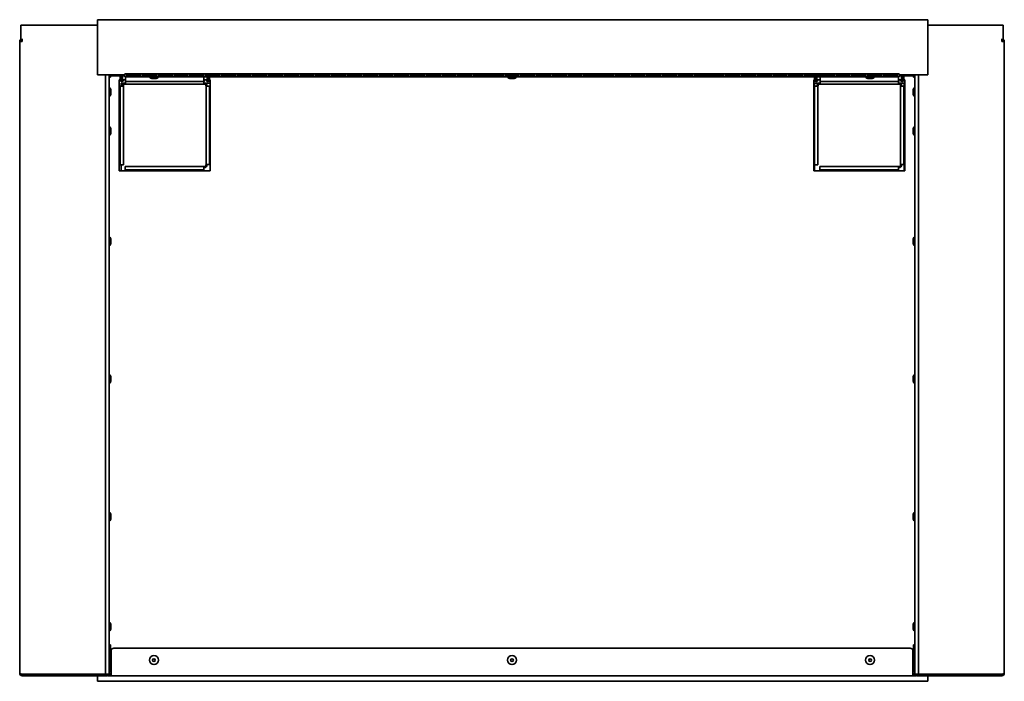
# Model space of a CAD drawing. Extents: x -0.9 to 65.9, y 4 to 46.9.
# Tile 2 of 3: x -0.9 to 34.9, y 22.9 to 46.9. Entities that reach past the tile are written whole.
import ezdxf

# ---------------------------------------------------------------- set-up
doc = ezdxf.new("R2010")
doc.units = 0
doc.header["$MEASUREMENT"] = 0

msp = doc.modelspace()

# ---------------------------------------------------------------- linework, layer by layer
at = {"color": 7, "lineweight": 35}
for p, q in [((1.950973, 46.939419), (1.950973, 44.939417)), ((32.100974, 46.939419), (1.950973, 46.939419)), ((32.100974, 46.939419), (32.100974, 44.939417)), ((-0.837402, 46.734417), (1.162597, 46.734417)), ((-0.837402, 46.152574), (-0.837402, 46.734417)), ((0.304297, 46.734417), (1.950973, 46.734417)), ((32.100974, 46.734417), (33.697899, 46.734417)), ((32.839598, 46.734417), (34.839598, 46.734417)), ((34.839598, 46.152574), (34.839598, 46.734417)), ((-0.873303, 46.152574), (-0.873303, 23.199415)), ((-0.873303, 46.152574), (-0.787403, 46.152574)), ((-0.787403, 46.152574), (-0.780331, 46.238475)), ((34.789597, 46.152574), (34.782527, 46.238475)), ((34.875498, 46.152574), (34.789597, 46.152574)), ((34.875498, 46.152574), (34.875498, 23.199415)), ((2.241797, 44.939417), (1.950973, 44.939417)), ((2.241797, 23.177207), (2.241797, 44.942574)), ((2.376097, 44.942574), (2.241797, 44.942574)), ((2.376097, 44.942574), (2.376097, 23.177207)), ((2.426098, 44.939417), (2.376097, 44.939417)), ((2.426098, 44.853516), (2.376097, 44.846446)), ((2.426098, 44.853516), (2.376097, 44.849402)), ((2.944797, 44.939417), (2.426098, 44.939417)), ((2.426098, 44.939417), (2.426098, 44.903516)), ((2.944797, 44.903516), (2.426098, 44.903516)), ((2.426098, 44.853516), (2.426098, 44.903516)), ((2.769926, 44.753514), (2.741597, 44.753514)), ((2.741597, 44.753514), (2.741597, 41.453516)), ((2.769923, 44.903521), (2.769923, 44.751866)), ((2.805822, 44.903521), (2.805822, 44.751866)), ((2.855827, 44.753514), (2.805826, 44.753514)), ((2.855823, 44.751866), (2.855823, 44.903521)), ((2.966723, 44.751866), (2.855823, 44.751866)), ((31.056797, 44.975317), (2.944797, 44.975317)), ((2.944797, 44.863517), (2.944797, 44.975317)), ((2.944797, 44.863517), (31.056797, 44.863517)), ((2.966723, 44.751866), (2.966723, 44.863522)), ((2.966723, 44.751866), (2.966723, 44.690965)), ((2.966723, 44.603473), (2.966723, 44.69308)), ((5.829223, 44.690965), (2.966723, 44.690965)), ((2.966723, 44.690965), (5.816722, 44.690965)), ((3.016058, 44.955363), (3.016058, 44.883466)), ((3.016058, 44.955363), (3.517057, 44.955363)), ((3.016058, 44.932275), (3.517057, 44.932275)), ((3.517057, 44.906554), (3.016058, 44.906554)), ((3.517057, 44.883466), (3.016058, 44.883466)), ((3.517057, 44.883466), (3.517057, 44.955363)), ((3.588318, 44.955363), (3.588318, 44.883466)), ((3.588318, 44.955363), (4.089318, 44.955363)), ((3.588318, 44.932275), (4.089318, 44.932275)), ((4.089318, 44.906554), (3.588318, 44.906554)), ((4.089318, 44.883466), (3.588318, 44.883466)), ((3.837098, 44.863517), (4.115899, 44.863517)), ((3.837098, 44.863517), (3.837098, 44.856515)), ((3.837098, 44.856515), (4.115899, 44.856515)), ((3.951098, 44.798882), (4.036097, 44.798882)), ((3.966097, 44.798882), (4.051098, 44.798882)), ((4.089318, 44.883466), (4.089318, 44.955363)), ((4.115899, 44.863517), (4.165098, 44.863517)), ((4.115899, 44.856515), (4.165098, 44.856515)), ((4.160578, 44.955363), (4.160578, 44.883466)), ((4.160578, 44.955363), (4.661578, 44.955363)), ((4.160578, 44.932275), (4.661578, 44.932275)), ((4.661578, 44.906554), (4.160578, 44.906554)), ((4.661578, 44.883466), (4.160578, 44.883466)), ((4.165098, 44.863517), (4.165098, 44.856515)), ((4.661578, 44.883466), (4.661578, 44.955363)), ((4.732838, 44.955363), (4.732838, 44.883466)), ((4.732838, 44.955363), (5.233838, 44.955363)), ((4.732838, 44.932275), (5.233838, 44.932275)), ((5.233838, 44.906554), (4.732838, 44.906554)), ((5.233838, 44.883466), (4.732838, 44.883466)), ((5.233838, 44.883466), (5.233838, 44.955363)), ((5.305098, 44.955363), (5.305098, 44.883466)), ((5.305098, 44.955363), (5.806098, 44.955363)), ((5.305098, 44.932275), (5.806098, 44.932275)), ((5.806098, 44.906554), (5.305098, 44.906554)), ((5.806098, 44.883466), (5.305098, 44.883466)), ((5.806098, 44.883466), (5.806098, 44.955363)), ((5.816722, 44.863522), (5.816722, 44.751866)), ((5.927623, 44.751866), (5.816722, 44.751866)), ((5.816722, 44.690965), (5.816722, 44.751866)), ((5.816722, 44.603473), (5.816722, 44.69097)), ((5.829223, 44.690965), (5.829223, 44.751866)), ((5.877358, 44.955363), (5.877358, 44.883466)), ((5.877358, 44.955363), (6.378358, 44.955363)), ((5.877358, 44.932275), (6.378358, 44.932275)), ((6.378358, 44.906554), (5.877358, 44.906554)), ((6.378358, 44.883466), (5.877358, 44.883466)), ((5.927623, 44.751866), (5.927623, 44.863522)), ((5.977626, 44.753514), (5.927626, 44.753514)), ((5.977622, 44.751866), (5.977622, 44.863522)), ((6.013522, 44.751866), (6.013522, 44.863522)), ((6.041597, 44.753514), (6.013526, 44.753514)), ((6.041597, 41.453516), (6.041597, 44.753514)), ((6.378358, 44.883466), (6.378358, 44.955363)), ((6.449617, 44.955363), (6.449617, 44.883466)), ((6.449617, 44.955363), (6.950618, 44.955363)), ((6.449617, 44.932275), (6.950618, 44.932275)), ((6.950618, 44.906554), (6.449617, 44.906554)), ((6.950618, 44.883466), (6.449617, 44.883466)), ((6.950618, 44.883466), (6.950618, 44.955363)), ((7.021878, 44.955363), (7.021878, 44.883466)), ((7.021878, 44.955363), (7.522878, 44.955363)), ((7.021878, 44.932275), (7.522878, 44.932275)), ((7.522878, 44.906554), (7.021878, 44.906554)), ((7.522878, 44.883466), (7.021878, 44.883466)), ((7.522878, 44.883466), (7.522878, 44.955363)), ((7.594138, 44.955363), (7.594138, 44.883466)), ((7.594138, 44.955363), (8.095138, 44.955363)), ((7.594138, 44.932275), (8.095138, 44.932275)), ((8.095138, 44.906554), (7.594138, 44.906554)), ((8.095138, 44.883466), (7.594138, 44.883466)), ((8.095138, 44.883466), (8.095138, 44.955363)), ((8.166398, 44.955363), (8.166398, 44.883466)), ((8.166398, 44.955363), (8.667398, 44.955363)), ((8.166398, 44.932275), (8.667398, 44.932275)), ((8.667398, 44.906554), (8.166398, 44.906554)), ((8.667398, 44.883466), (8.166398, 44.883466)), ((8.667398, 44.883466), (8.667398, 44.955363)), ((8.738657, 44.955363), (8.738657, 44.883466)), ((8.738657, 44.955363), (9.239658, 44.955363)), ((8.738657, 44.932275), (9.239658, 44.932275)), ((9.239658, 44.906554), (8.738657, 44.906554)), ((9.239658, 44.883466), (8.738657, 44.883466)), ((9.239658, 44.883466), (9.239658, 44.955363)), ((9.310918, 44.955363), (9.310918, 44.883466)), ((9.310918, 44.955363), (9.811917, 44.955363)), ((9.310918, 44.932275), (9.811917, 44.932275)), ((9.811917, 44.906554), (9.310918, 44.906554)), ((9.811917, 44.883466), (9.310918, 44.883466)), ((9.811917, 44.883466), (9.811917, 44.955363)), ((9.883178, 44.955363), (9.883178, 44.883466)), ((9.883178, 44.955363), (10.384178, 44.955363)), ((9.883178, 44.932275), (10.384178, 44.932275)), ((10.384178, 44.906554), (9.883178, 44.906554)), ((10.384178, 44.883466), (9.883178, 44.883466)), ((10.384178, 44.883466), (10.384178, 44.955363)), ((10.455438, 44.955363), (10.455438, 44.883466)), ((10.455438, 44.955363), (10.956438, 44.955363)), ((10.455438, 44.932275), (10.956438, 44.932275)), ((10.956438, 44.906554), (10.455438, 44.906554)), ((10.956438, 44.883466), (10.455438, 44.883466)), ((10.956438, 44.883466), (10.956438, 44.955363)), ((11.027697, 44.955363), (11.027697, 44.883466)), ((11.027697, 44.955363), (11.528698, 44.955363)), ((11.027697, 44.932275), (11.528698, 44.932275)), ((11.528698, 44.906554), (11.027697, 44.906554)), ((11.528698, 44.883466), (11.027697, 44.883466)), ((11.528698, 44.883466), (11.528698, 44.955363)), ((11.599957, 44.955363), (11.599957, 44.883466)), ((11.599957, 44.955363), (12.100957, 44.955363)), ((11.599957, 44.932275), (12.100957, 44.932275)), ((12.100957, 44.906554), (11.599957, 44.906554)), ((12.100957, 44.883466), (11.599957, 44.883466)), ((12.100957, 44.883466), (12.100957, 44.955363)), ((12.172217, 44.955363), (12.172217, 44.883466)), ((12.172217, 44.955363), (12.673217, 44.955363)), ((12.172217, 44.932275), (12.673217, 44.932275)), ((12.673217, 44.906554), (12.172217, 44.906554)), ((12.673217, 44.883466), (12.172217, 44.883466)), ((12.673217, 44.883466), (12.673217, 44.955363)), ((12.744477, 44.955363), (12.744477, 44.883466)), ((12.744477, 44.955363), (13.245477, 44.955363)), ((12.744477, 44.932275), (13.245477, 44.932275)), ((13.245477, 44.906554), (12.744477, 44.906554)), ((13.245477, 44.883466), (12.744477, 44.883466)), ((13.245477, 44.883466), (13.245477, 44.955363)), ((13.316738, 44.955363), (13.316738, 44.883466)), ((13.316738, 44.955363), (13.817737, 44.955363)), ((13.316738, 44.932275), (13.817737, 44.932275)), ((13.817737, 44.906554), (13.316738, 44.906554)), ((13.817737, 44.883466), (13.316738, 44.883466)), ((13.817737, 44.883466), (13.817737, 44.955363)), ((13.888998, 44.955363), (13.888998, 44.883466)), ((13.888998, 44.955363), (14.389998, 44.955363)), ((13.888998, 44.932275), (14.389998, 44.932275)), ((14.389998, 44.906554), (13.888998, 44.906554)), ((14.389998, 44.883466), (13.888998, 44.883466)), ((14.389998, 44.883466), (14.389998, 44.955363)), ((14.461258, 44.955363), (14.461258, 44.883466)), ((14.461258, 44.955363), (14.962258, 44.955363)), ((14.461258, 44.932275), (14.962258, 44.932275)), ((14.962258, 44.906554), (14.461258, 44.906554)), ((14.962258, 44.883466), (14.461258, 44.883466)), ((14.962258, 44.883466), (14.962258, 44.955363)), ((15.033518, 44.955363), (15.033518, 44.883466)), ((15.033518, 44.955363), (15.534518, 44.955363)), ((15.033518, 44.932275), (15.534518, 44.932275)), ((15.534518, 44.906554), (15.033518, 44.906554)), ((15.534518, 44.883466), (15.033518, 44.883466)), ((15.534518, 44.883466), (15.534518, 44.955363)), ((15.605778, 44.955363), (15.605778, 44.883466)), ((15.605778, 44.955363), (16.106778, 44.955363)), ((15.605778, 44.932275), (16.106778, 44.932275)), ((16.106778, 44.906554), (15.605778, 44.906554)), ((16.106778, 44.883466), (15.605778, 44.883466)), ((16.106778, 44.883466), (16.106778, 44.955363)), ((16.178037, 44.955363), (16.178037, 44.883466)), ((16.178037, 44.955363), (16.679037, 44.955363)), ((16.178037, 44.932275), (16.679037, 44.932275)), ((16.679037, 44.906554), (16.178037, 44.906554)), ((16.679037, 44.883466), (16.178037, 44.883466)), ((16.679037, 44.883466), (16.679037, 44.955363)), ((16.750297, 44.955363), (16.750297, 44.883466)), ((16.750297, 44.955363), (17.251297, 44.955363)), ((16.750297, 44.932275), (17.251297, 44.932275)), ((17.251297, 44.906554), (16.750297, 44.906554)), ((17.251297, 44.883466), (16.750297, 44.883466)), ((16.837098, 44.863517), (17.155967, 44.863517)), ((16.837098, 44.863517), (16.837098, 44.856515)), ((16.837098, 44.856515), (17.155967, 44.856515)), ((16.951098, 44.798882), (17.048315, 44.798882)), ((16.953881, 44.798882), (17.051097, 44.798882)), ((17.155967, 44.863517), (17.165097, 44.863517)), ((17.155967, 44.856515), (17.165097, 44.856515)), ((17.165097, 44.863517), (17.165097, 44.856515)), ((17.251297, 44.883466), (17.251297, 44.955363)), ((17.322557, 44.955363), (17.322557, 44.883466)), ((17.322557, 44.955363), (17.823557, 44.955363)), ((17.322557, 44.932275), (17.823557, 44.932275)), ((17.823557, 44.906554), (17.322557, 44.906554)), ((17.823557, 44.883466), (17.322557, 44.883466)), ((17.823557, 44.883466), (17.823557, 44.955363)), ((17.894818, 44.955363), (17.894818, 44.883466)), ((17.894818, 44.955363), (18.395818, 44.955363)), ((17.894818, 44.932275), (18.395818, 44.932275)), ((18.395818, 44.906554), (17.894818, 44.906554)), ((18.395818, 44.883466), (17.894818, 44.883466)), ((18.395818, 44.883466), (18.395818, 44.955363)), ((18.467078, 44.955363), (18.467078, 44.883466)), ((18.467078, 44.955363), (18.968078, 44.955363)), ((18.467078, 44.932275), (18.968078, 44.932275)), ((18.968078, 44.906554), (18.467078, 44.906554)), ((18.968078, 44.883466), (18.467078, 44.883466)), ((18.968078, 44.883466), (18.968078, 44.955363)), ((19.039338, 44.955363), (19.039338, 44.883466)), ((19.039338, 44.955363), (19.540338, 44.955363)), ((19.039338, 44.932275), (19.540338, 44.932275)), ((19.540338, 44.906554), (19.039338, 44.906554)), ((19.540338, 44.883466), (19.039338, 44.883466)), ((19.540338, 44.883466), (19.540338, 44.955363)), ((19.611598, 44.955363), (19.611598, 44.883466)), ((19.611598, 44.955363), (20.112598, 44.955363)), ((19.611598, 44.932275), (20.112598, 44.932275)), ((20.112598, 44.906554), (19.611598, 44.906554)), ((20.112598, 44.883466), (19.611598, 44.883466)), ((20.112598, 44.883466), (20.112598, 44.955363)), ((20.183858, 44.955363), (20.183858, 44.883466)), ((20.183858, 44.955363), (20.684858, 44.955363)), ((20.183858, 44.932275), (20.684858, 44.932275)), ((20.684858, 44.906554), (20.183858, 44.906554)), ((20.684858, 44.883466), (20.183858, 44.883466)), ((20.684858, 44.883466), (20.684858, 44.955363)), ((20.756117, 44.955363), (20.756117, 44.883466)), ((20.756117, 44.955363), (21.257118, 44.955363)), ((20.756117, 44.932275), (21.257118, 44.932275)), ((21.257118, 44.906554), (20.756117, 44.906554)), ((21.257118, 44.883466), (20.756117, 44.883466)), ((21.257118, 44.883466), (21.257118, 44.955363)), ((21.328377, 44.955363), (21.328377, 44.883466)), ((21.328377, 44.955363), (21.829377, 44.955363)), ((21.328377, 44.932275), (21.829377, 44.932275)), ((21.829377, 44.906554), (21.328377, 44.906554)), ((21.829377, 44.883466), (21.328377, 44.883466)), ((21.829377, 44.883466), (21.829377, 44.955363)), ((21.900637, 44.955363), (21.900637, 44.883466)), ((21.900637, 44.955363), (22.401637, 44.955363)), ((21.900637, 44.932275), (22.401637, 44.932275)), ((22.401637, 44.906554), (21.900637, 44.906554)), ((22.401637, 44.883466), (21.900637, 44.883466)), ((22.401637, 44.883466), (22.401637, 44.955363)), ((22.472897, 44.955363), (22.472897, 44.883466)), ((22.472897, 44.955363), (22.973897, 44.955363)), ((22.472897, 44.932275), (22.973897, 44.932275)), ((22.973897, 44.906554), (22.472897, 44.906554)), ((22.973897, 44.883466), (22.472897, 44.883466)), ((22.973897, 44.883466), (22.973897, 44.955363)), ((23.045157, 44.955363), (23.045157, 44.883466)), ((23.045157, 44.955363), (23.546157, 44.955363)), ((23.045157, 44.932275), (23.546157, 44.932275)), ((23.546157, 44.906554), (23.045157, 44.906554)), ((23.546157, 44.883466), (23.045157, 44.883466)), ((23.546157, 44.883466), (23.546157, 44.955363)), ((23.617419, 44.955363), (23.617419, 44.883466)), ((23.617419, 44.955363), (24.118417, 44.955363)), ((23.617419, 44.932275), (24.118417, 44.932275)), ((24.118417, 44.906554), (23.617419, 44.906554)), ((24.118417, 44.883466), (23.617419, 44.883466)), ((24.118417, 44.883466), (24.118417, 44.955363)), ((24.189679, 44.955363), (24.189679, 44.883466)), ((24.189679, 44.955363), (24.690677, 44.955363)), ((24.189679, 44.932275), (24.690677, 44.932275)), ((24.690677, 44.906554), (24.189679, 44.906554)), ((24.690677, 44.883466), (24.189679, 44.883466)), ((24.690677, 44.883466), (24.690677, 44.955363)), ((24.761939, 44.955363), (24.761939, 44.883466)), ((24.761939, 44.955363), (25.262937, 44.955363)), ((24.761939, 44.932275), (25.262937, 44.932275)), ((25.262937, 44.906554), (24.761939, 44.906554)), ((25.262937, 44.883466), (24.761939, 44.883466)), ((25.262937, 44.883466), (25.262937, 44.955363)), ((25.334199, 44.955363), (25.334199, 44.883466)), ((25.334199, 44.955363), (25.835196, 44.955363)), ((25.334199, 44.932275), (25.835196, 44.932275)), ((25.835196, 44.906554), (25.334199, 44.906554)), ((25.835196, 44.883466), (25.334199, 44.883466)), ((25.835196, 44.883466), (25.835196, 44.955363)), ((25.906459, 44.955363), (25.906459, 44.883466)), ((25.906459, 44.955363), (26.407456, 44.955363)), ((25.906459, 44.932275), (26.407456, 44.932275)), ((26.407456, 44.906554), (25.906459, 44.906554)), ((26.407456, 44.883466), (25.906459, 44.883466)), ((26.407456, 44.883466), (26.407456, 44.955363)), ((26.478718, 44.955363), (26.478718, 44.883466)), ((26.478718, 44.955363), (26.979719, 44.955363)), ((26.478718, 44.932275), (26.979719, 44.932275)), ((26.979719, 44.906554), (26.478718, 44.906554)), ((26.979719, 44.883466), (26.478718, 44.883466)), ((26.979719, 44.883466), (26.979719, 44.955363)), ((27.050978, 44.955363), (27.050978, 44.883466)), ((27.050978, 44.955363), (27.551976, 44.955363)), ((27.050978, 44.932275), (27.551976, 44.932275)), ((27.551976, 44.906554), (27.050978, 44.906554)), ((27.551976, 44.883466), (27.050978, 44.883466)), ((27.551976, 44.883466), (27.551976, 44.955363)), ((27.623238, 44.955363), (27.623238, 44.883466)), ((27.623238, 44.955363), (28.124238, 44.955363)), ((27.623238, 44.932275), (28.124238, 44.932275)), ((28.124238, 44.906554), (27.623238, 44.906554)), ((28.124238, 44.883466), (27.623238, 44.883466)), ((27.960599, 44.753514), (27.960599, 41.453516)), ((27.988675, 44.753514), (27.960599, 44.753514)), ((27.988673, 44.863522), (27.988673, 44.751866)), ((28.024573, 44.863522), (28.024573, 44.751866)), ((28.074576, 44.753514), (28.024576, 44.753514)), ((28.074572, 44.751866), (28.074572, 44.863522)), ((28.185473, 44.751866), (28.074572, 44.751866)), ((28.124238, 44.883466), (28.124238, 44.955363)), ((28.185473, 44.751866), (28.185473, 44.863522)), ((28.185473, 44.751866), (28.185473, 44.690965)), ((28.185473, 44.603473), (28.185473, 44.69308)), ((31.047974, 44.690965), (28.185473, 44.690965)), ((28.185473, 44.690965), (31.035473, 44.690965)), ((28.195498, 44.955363), (28.195498, 44.883466)), ((28.195498, 44.955363), (28.696498, 44.955363)), ((28.195498, 44.932275), (28.696498, 44.932275)), ((28.696498, 44.906554), (28.195498, 44.906554)), ((28.696498, 44.883466), (28.195498, 44.883466)), ((28.696498, 44.883466), (28.696498, 44.955363)), ((28.767758, 44.955363), (28.767758, 44.883466)), ((28.767758, 44.955363), (29.268758, 44.955363)), ((28.767758, 44.932275), (29.268758, 44.932275)), ((29.268758, 44.906554), (28.767758, 44.906554)), ((29.268758, 44.883466), (28.767758, 44.883466)), ((29.268758, 44.883466), (29.268758, 44.955363)), ((29.340018, 44.955363), (29.340018, 44.883466)), ((29.340018, 44.955363), (29.841018, 44.955363)), ((29.340018, 44.932275), (29.841018, 44.932275)), ((29.841018, 44.906554), (29.340018, 44.906554)), ((29.841018, 44.883466), (29.340018, 44.883466)), ((29.837099, 44.863517), (29.840871, 44.863517)), ((29.837099, 44.863517), (29.837099, 44.856515)), ((29.837099, 44.856515), (29.840871, 44.856515)), ((29.840871, 44.863517), (30.165098, 44.863517)), ((29.840871, 44.856515), (30.165098, 44.856515)), ((29.841018, 44.883466), (29.841018, 44.955363)), ((29.912278, 44.955363), (29.912278, 44.883466)), ((29.912278, 44.955363), (30.413278, 44.955363)), ((29.912278, 44.932275), (30.413278, 44.932275)), ((30.413278, 44.906554), (29.912278, 44.906554)), ((30.413278, 44.883466), (29.912278, 44.883466)), ((29.951097, 44.798882), (30.049948, 44.798882)), ((29.952248, 44.798882), (30.051097, 44.798882)), ((30.165098, 44.863517), (30.165098, 44.856515)), ((30.413278, 44.883466), (30.413278, 44.955363)), ((30.484537, 44.955363), (30.484537, 44.883466)), ((30.484537, 44.955363), (30.985538, 44.955363)), ((30.484537, 44.932275), (30.985538, 44.932275)), ((30.985538, 44.906554), (30.484537, 44.906554)), ((30.985538, 44.883466), (30.484537, 44.883466)), ((30.985538, 44.883466), (30.985538, 44.955363)), ((31.035473, 44.863522), (31.035473, 44.751866)), ((31.146372, 44.751866), (31.035473, 44.751866)), ((31.035473, 44.690965), (31.035473, 44.751866)), ((31.035473, 44.603473), (31.035473, 44.69097)), ((31.047974, 44.690965), (31.047974, 44.751866)), ((31.056797, 44.863517), (31.056797, 44.975317)), ((31.576096, 44.939417), (31.056797, 44.939417)), ((31.576096, 44.903516), (31.056797, 44.903516)), ((31.146372, 44.751866), (31.146372, 44.903521)), ((31.196376, 44.753514), (31.146375, 44.753514)), ((31.196373, 44.751866), (31.196373, 44.903521)), ((31.232271, 44.751866), (31.232271, 44.903521)), ((31.260597, 44.753514), (31.232276, 44.753514)), ((31.260597, 41.453516), (31.260597, 44.753514)), ((31.576096, 44.939417), (31.576096, 44.903516)), ((31.626097, 44.939417), (31.576096, 44.939417)), ((31.576096, 44.853516), (31.576096, 44.903516)), ((31.576096, 44.853516), (31.626097, 44.849402)), ((31.576096, 44.853516), (31.626097, 44.846446)), ((31.760398, 44.942574), (31.626097, 44.942574)), ((31.626097, 44.942574), (31.626097, 23.177207)), ((31.760398, 23.177207), (31.760398, 44.942574)), ((32.100974, 44.939417), (31.760398, 44.939417)), ((2.376097, 44.474516), (2.383097, 44.474516)), ((2.383097, 44.34342), (2.383097, 44.474516)), ((2.383097, 44.146517), (2.383097, 44.34342)), ((2.440731, 44.320549), (2.440731, 44.360515)), ((2.769923, 44.528472), (2.741598, 44.528472)), ((2.891723, 44.528472), (2.769923, 44.528472)), ((2.769923, 44.528472), (2.769923, 41.665971)), ((2.816472, 44.635961), (2.816472, 44.528472)), ((2.939427, 44.635961), (2.816472, 44.635961)), ((2.891723, 41.665971), (2.891723, 44.528472)), ((2.966723, 44.603473), (5.816722, 44.603473)), ((6.041599, 44.635961), (5.84402, 44.635961)), ((5.891722, 44.528472), (5.891722, 41.678472)), ((6.013522, 44.528472), (5.891722, 44.528472)), ((6.013522, 41.678472), (6.013522, 44.528472)), ((6.041599, 44.528472), (6.013524, 44.528472)), ((27.988673, 44.528472), (27.960474, 44.528472)), ((27.985472, 44.635961), (27.985472, 41.453473)), ((28.158178, 44.635961), (27.985472, 44.635961)), ((28.110472, 44.528472), (27.988673, 44.528472)), ((27.988673, 44.528472), (27.988673, 41.665971)), ((28.110472, 41.665971), (28.110472, 44.528472)), ((28.185473, 44.603473), (31.035473, 44.603473)), ((31.235472, 44.635961), (31.062771, 44.635961)), ((31.110472, 44.528472), (31.110472, 41.678472)), ((31.232271, 44.528472), (31.110472, 44.528472)), ((31.232271, 41.678472), (31.232271, 44.528472)), ((31.260472, 44.528472), (31.232273, 44.528472)), ((31.235472, 41.453516), (31.235472, 44.635961)), ((31.561464, 44.360515), (31.561464, 44.260908)), ((31.561464, 44.360515), (31.561464, 44.285413)), ((31.561464, 44.360515), (31.561464, 44.278353)), ((31.561464, 44.360126), (31.561464, 44.260513)), ((31.561464, 44.34268), (31.561464, 44.260513)), ((31.561464, 44.33562), (31.561464, 44.260513)), ((31.619099, 44.474516), (31.619099, 44.473233)), ((31.626097, 44.474516), (31.619099, 44.474516)), ((31.619099, 44.473233), (31.619099, 44.146517)), ((2.376097, 44.146517), (2.383097, 44.146517)), ((2.376097, 44.146517), (2.383097, 44.146517)), ((2.376097, 44.146517), (2.383097, 44.146517)), ((2.440731, 44.260513), (2.440731, 44.320549)), ((31.626097, 44.146517), (31.619099, 44.146517)), ((31.626097, 44.146517), (31.619099, 44.146517)), ((31.626097, 44.146517), (31.619099, 44.146517)), ((2.376097, 43.058818), (2.383097, 43.058818)), ((2.383097, 42.860626), (2.383097, 43.058818)), ((2.440731, 42.884392), (2.440731, 42.944817)), ((31.561464, 42.944817), (31.561464, 42.845642)), ((31.561464, 42.94399), (31.561464, 42.844815)), ((31.619099, 43.058818), (31.619099, 43.056107)), ((31.626097, 43.058818), (31.619099, 43.058818)), ((31.619099, 43.056107), (31.619099, 42.730814)), ((2.376097, 42.730814), (2.383097, 42.730814)), ((2.383097, 42.730814), (2.383097, 42.860626)), ((2.440731, 42.844815), (2.440731, 42.884392)), ((31.626097, 42.730814), (31.619099, 42.730814)), ((2.741723, 41.665971), (2.769923, 41.665971)), ((2.769923, 41.665971), (2.891723, 41.665971)), ((2.816472, 41.665971), (2.816472, 41.453473)), ((5.816722, 41.603475), (2.954223, 41.603475)), ((2.954223, 41.603475), (2.954223, 41.481674)), ((2.954223, 41.481674), (5.816722, 41.481674)), ((2.954223, 41.481674), (2.954223, 41.453473)), ((5.816722, 41.481674), (5.816722, 41.603475)), ((5.816722, 41.453516), (5.816722, 41.481674)), ((5.891722, 41.678472), (6.013522, 41.678472)), ((6.013524, 41.678472), (6.041722, 41.678472)), ((27.960599, 41.665971), (27.988673, 41.665971)), ((27.988673, 41.665971), (28.110472, 41.665971)), ((31.035473, 41.603475), (28.172973, 41.603475)), ((28.172973, 41.603475), (28.172973, 41.481674)), ((28.172973, 41.481674), (31.035473, 41.481674)), ((28.172973, 41.481674), (28.172973, 41.453473)), ((31.035473, 41.481674), (31.035473, 41.603475)), ((31.035473, 41.453516), (31.035473, 41.481674)), ((31.110472, 41.678472), (31.232271, 41.678472)), ((31.232273, 41.678472), (31.260597, 41.678472)), ((2.741597, 41.453516), (6.041597, 41.453516)), ((27.960599, 41.453516), (31.260597, 41.453516)), ((2.376097, 39.058816), (2.383097, 39.058816)), ((2.383097, 38.862953), (2.383097, 39.058816)), ((31.619099, 39.058816), (31.619099, 38.733376)), ((31.626097, 39.058816), (31.619099, 39.058816)), ((2.376097, 38.730815), (2.383097, 38.730815)), ((2.383097, 38.730815), (2.383097, 38.862953)), ((2.440731, 38.885102), (2.440731, 38.944815)), ((2.440731, 38.844816), (2.440731, 38.885102)), ((31.561464, 38.944815), (31.561464, 38.845597)), ((31.561464, 38.944034), (31.561464, 38.844816)), ((31.619099, 38.733376), (31.619099, 38.730815)), ((31.626097, 38.730815), (31.619099, 38.730815)), ((2.376097, 34.058816), (2.383097, 34.058816)), ((2.383097, 33.88013), (2.383097, 34.058816)), ((31.619099, 34.058816), (31.619099, 33.743243)), ((31.626097, 34.058816), (31.619099, 34.058816)), ((2.376097, 33.730815), (2.383097, 33.730815)), ((2.383097, 33.730815), (2.383097, 33.88013)), ((2.440731, 33.890338), (2.440731, 33.944815)), ((2.440731, 33.844816), (2.440731, 33.890338)), ((31.561464, 33.944815), (31.561464, 33.848605)), ((31.561464, 33.941028), (31.561464, 33.844816)), ((31.619099, 33.743243), (31.619099, 33.730815)), ((31.626097, 33.730815), (31.619099, 33.730815)), ((2.376097, 29.058816), (2.383097, 29.058816)), ((2.383097, 28.913605), (2.383097, 29.058816)), ((31.619099, 29.058816), (31.619099, 28.754369)), ((31.626097, 29.058816), (31.619099, 29.058816)), ((2.376097, 28.730815), (2.383097, 28.730815)), ((2.383097, 28.730815), (2.383097, 28.913605)), ((2.440731, 28.900545), (2.440731, 28.944815)), ((2.440731, 28.844816), (2.440731, 28.900545)), ((31.561464, 28.944815), (31.561464, 28.851996)), ((31.561464, 28.937635), (31.561464, 28.844816)), ((31.619099, 28.754369), (31.619099, 28.730815)), ((31.626097, 28.730815), (31.619099, 28.730815)), ((2.376097, 25.058815), (2.383097, 25.058815)), ((2.383097, 24.961168), (2.383097, 25.058815)), ((31.619099, 25.058815), (31.619099, 24.765784)), ((31.626097, 25.058815), (31.619099, 25.058815)), ((2.376097, 24.730816), (2.383097, 24.730816)), ((2.383097, 24.730816), (2.383097, 24.961168)), ((2.440731, 24.915046), (2.440731, 24.944816)), ((2.440731, 24.844817), (2.440731, 24.915046)), ((31.561464, 24.944816), (31.561464, 24.855476)), ((31.561464, 24.934154), (31.561464, 24.844817)), ((31.619099, 24.765784), (31.619099, 24.730816)), ((31.626097, 24.730816), (31.619099, 24.730816)), ((2.426098, 24.235816), (2.376097, 24.235816)), ((2.426098, 23.849415), (2.426098, 24.235816)), ((2.446098, 23.200066), (2.446098, 24.017166)), ((2.546097, 24.117165), (31.456097, 24.117165)), ((31.556099, 24.017166), (31.556099, 23.200066)), ((31.576096, 23.849391), (31.576096, 24.235816)), ((31.576096, 24.235816), (31.626097, 24.235816)), ((2.376097, 23.905916), (2.383097, 23.905916)), ((2.383097, 23.577915), (2.383097, 23.905916)), ((2.426098, 23.321716), (2.426098, 23.634437)), ((2.440731, 23.691916), (2.440731, 23.791917)), ((31.561464, 23.791917), (31.561464, 23.723027)), ((31.561464, 23.791917), (31.561464, 23.717697)), ((31.561464, 23.791917), (31.561464, 23.712086)), ((31.561464, 23.771747), (31.561464, 23.691916)), ((31.561464, 23.766133), (31.561464, 23.691916)), ((31.561464, 23.760804), (31.561464, 23.691916)), ((31.576096, 23.321716), (31.576096, 23.634459)), ((31.611996, 23.950116), (31.576098, 23.950116)), ((31.611996, 23.950116), (31.626174, 23.950116)), ((31.619099, 23.905916), (31.619099, 23.83976)), ((31.626097, 23.905916), (31.619099, 23.905916)), ((31.619099, 23.83976), (31.619099, 23.577915)), ((2.376097, 23.577915), (2.383097, 23.577915)), ((2.376097, 23.577915), (2.383097, 23.577915)), ((2.376097, 23.577915), (2.383097, 23.577915)), ((2.426098, 23.321716), (2.426098, 23.235815)), ((31.576096, 23.235815), (31.576096, 23.321716)), ((31.626097, 23.577915), (31.619099, 23.577915)), ((31.626097, 23.577915), (31.619099, 23.577915)), ((31.626097, 23.577915), (31.619099, 23.577915)), ((-0.837402, 23.149414), (-0.837402, 23.185992)), ((-0.837402, 23.149414), (1.162597, 23.149414)), ((-0.787403, 23.177207), (2.191798, 23.177207)), ((-0.787403, 23.113514), (-0.787403, 23.149414)), ((-0.787403, 23.149414), (2.290198, 23.149414)), ((-0.787403, 23.113514), (2.290198, 23.113514)), ((0.304297, 23.149414), (0.304297, 23.177207)), ((0.304297, 23.149414), (2.304298, 23.149414)), ((1.162597, 23.149414), (1.162597, 23.177207)), ((1.950973, 22.911963), (1.950973, 23.113523)), ((32.100974, 22.911963), (1.950973, 22.911963)), ((2.191798, 23.177207), (2.241797, 23.177207)), ((2.376097, 23.177207), (2.241797, 23.177207)), ((2.304298, 23.149414), (2.304298, 23.177207)), ((2.321097, 23.114165), (2.321097, 23.119271)), ((2.321097, 23.114165), (2.446098, 23.114165)), ((2.360508, 23.150065), (2.446098, 23.150065)), ((2.446098, 23.185965), (2.376106, 23.185965)), ((2.426098, 23.235815), (2.446098, 23.235815)), ((2.446098, 23.114165), (2.446098, 23.200066)), ((2.446098, 23.114165), (31.556099, 23.114165)), ((31.556099, 23.235815), (31.576096, 23.235815)), ((31.556099, 23.200066), (31.556099, 23.114165)), ((31.626106, 23.185965), (31.556099, 23.185965)), ((31.556099, 23.150065), (31.641702, 23.150065)), ((31.556099, 23.114165), (31.681098, 23.114165)), ((31.626097, 23.177207), (31.760398, 23.177207)), ((31.681098, 23.119276), (31.681098, 23.114165)), ((31.697897, 23.149414), (31.697897, 23.177207)), ((31.697897, 23.149414), (33.697899, 23.149414)), ((34.789597, 23.149414), (31.711998, 23.149414)), ((34.789597, 23.113514), (31.711998, 23.113514)), ((31.760398, 23.177207), (31.810399, 23.177207)), ((34.789597, 23.177207), (31.810399, 23.177207)), ((32.100974, 22.911963), (32.100974, 23.113523)), ((32.839598, 23.149414), (32.839598, 23.177207)), ((32.839598, 23.149414), (34.839598, 23.149414)), ((33.697899, 23.149414), (33.697899, 23.177207)), ((34.789597, 23.113514), (34.789597, 23.149414)), ((34.839598, 23.149414), (34.839598, 23.185992))]:
    msp.add_line(p, q, dxfattribs=at)
for points in [[(-0.873303, 23.199415), (-0.873222, 23.198809), (-0.872592, 23.197603), (-0.871367, 23.196411), (-0.86735, 23.194121), (-0.858449, 23.190976), (-0.834843, 23.185478), (-0.787403, 23.177207)], [(34.875498, 23.199415), (34.875416, 23.198809), (34.874787, 23.197603), (34.873561, 23.196411), (34.869546, 23.194121), (34.860643, 23.190976), (34.837039, 23.185478), (34.789597, 23.177207)]]:
    msp.add_lwpolyline(points, dxfattribs=at)
for centre, radius in [((4.001097, 23.683914), 0.164), ((4.001097, 23.683914), 0.05), ((17.001098, 23.683914), 0.164), ((17.001098, 23.683914), 0.05), ((30.001098, 23.683914), 0.164), ((30.001098, 23.683914), 0.05)]:
    msp.add_circle(centre, radius, dxfattribs=at)
for centre, radius, start, end in [((-0.787403, 46.152574), 0.0859, 125.596414, 179.999995), ((34.789597, 46.152574), 0.0859, 360, 54.403584), ((2.426098, 44.853516), 0.0859, 90.000003, 125.596169), ((2.426098, 44.853516), 0.05, 90.000003, 180.000005), ((2.830823, 44.751866), 0.0609, 180.000005, 360), ((2.830823, 44.751866), 0.025, 180.000005, 360), ((3.962052, 44.962115), 0.1636, 220.201437, 266.160694), ((4.040143, 44.962115), 0.1636, 273.839308, 319.798569), ((5.952623, 44.751866), 0.0609, 180.000005, 360), ((5.952623, 44.751866), 0.025, 180.000005, 360), ((16.962052, 44.962115), 0.1636, 220.201437, 266.160694), ((17.040143, 44.962115), 0.1636, 273.839308, 319.798569), ((28.049571, 44.751866), 0.0609, 180.000005, 360), ((28.049571, 44.751866), 0.025, 180.000005, 360), ((29.962052, 44.962115), 0.1636, 220.201437, 266.160694), ((30.040144, 44.962115), 0.1636, 273.839308, 319.798569), ((31.171373, 44.751866), 0.0609, 180.000005, 360), ((31.171373, 44.751866), 0.025, 180.000005, 360), ((31.576096, 44.853516), 0.0859, 54.403324, 90.000003), ((31.576096, 44.853516), 0.05, 0, 90.000003), ((2.277498, 44.349562), 0.1636, 3.839305, 49.798568), ((2.966723, 44.528472), 0.1109, 90.000003, 180.000005), ((2.966723, 44.528472), 0.075, 90.000003, 180.000005), ((5.816722, 44.528472), 0.1109, 0, 90.000003), ((5.816722, 44.528472), 0.075, 0, 90.000003), ((28.185473, 44.528472), 0.1109, 90.000003, 180.000005), ((28.185473, 44.528472), 0.075, 90.000003, 180.000005), ((31.035473, 44.528472), 0.1109, 0, 90.000003), ((31.035473, 44.528472), 0.075, 0, 90.000003), ((31.724697, 44.349562), 0.1636, 130.201437, 176.160701), ((31.724697, 44.349562), 0.1636, 130.201437, 176.160701), ((31.724697, 44.349562), 0.1636, 130.201437, 176.160701), ((2.277498, 44.271471), 0.1636, 310.201432, 356.160695), ((31.724697, 44.271471), 0.1636, 183.839299, 229.798563), ((31.724697, 44.271471), 0.1636, 183.839299, 229.798563), ((31.724697, 44.271471), 0.1636, 183.839299, 229.798563), ((2.277498, 42.933859), 0.1636, 3.839305, 49.798568), ((31.724697, 42.933859), 0.1636, 130.201437, 176.160701), ((2.277498, 42.855772), 0.1636, 310.201432, 356.160695), ((31.724697, 42.855772), 0.1636, 183.839299, 229.798563), ((5.816722, 41.678472), 0.1109, 269.999997, 360), ((5.816722, 41.678472), 0.075, 269.999997, 360), ((31.035473, 41.678472), 0.1109, 269.999997, 360), ((31.035473, 41.678472), 0.075, 269.999997, 360), ((2.277498, 38.93386), 0.1636, 3.839305, 49.798568), ((31.724697, 38.93386), 0.1636, 130.201437, 176.160701), ((2.277498, 38.855771), 0.1636, 310.201432, 356.160695), ((31.724697, 38.855771), 0.1636, 183.839299, 229.798563), ((2.277498, 33.933862), 0.1636, 3.839305, 49.798568), ((31.724697, 33.933862), 0.1636, 130.201437, 176.160701), ((2.277498, 33.855771), 0.1636, 310.201432, 356.160695), ((31.724697, 33.855771), 0.1636, 183.839299, 229.798563), ((2.277498, 28.93386), 0.1636, 3.839305, 49.798568), ((31.724697, 28.93386), 0.1636, 130.201437, 176.160701), ((2.277498, 28.855769), 0.1636, 310.201432, 356.160695), ((31.724697, 28.855769), 0.1636, 183.839299, 229.798563), ((2.277498, 24.933861), 0.1636, 3.839305, 49.798568), ((31.724697, 24.933861), 0.1636, 130.201437, 176.160701), ((2.277498, 24.85577), 0.1636, 310.201432, 356.160695), ((31.724697, 24.85577), 0.1636, 183.839299, 229.798563), ((2.546097, 24.017166), 0.1, 90.000003, 180.000005), ((31.456097, 24.017166), 0.1, 0, 90.000003), ((2.277498, 23.78096), 0.1636, 3.839305, 49.798568), ((2.277498, 23.702868), 0.1636, 310.201432, 356.160695), ((31.724697, 23.78096), 0.1636, 130.201437, 176.160701), ((31.724697, 23.78096), 0.1636, 130.201437, 176.160701), ((31.724697, 23.78096), 0.1636, 130.201437, 176.160701), ((31.724697, 23.702868), 0.1636, 183.839299, 229.798563), ((31.724697, 23.702868), 0.1636, 183.839299, 229.798563), ((31.724697, 23.702868), 0.1636, 183.839299, 229.798563), ((-0.787403, 23.199415), 0.0859, 180.000005, 269.999997), ((2.290198, 23.199415), 0.0859, 269.999997, 345.015091), ((2.290198, 23.199415), 0.05, 286.379631, 333.627458), ((31.711998, 23.199415), 0.0859, 194.984911, 269.999997), ((31.711998, 23.199415), 0.05, 206.372544, 253.620418), ((34.789597, 23.199415), 0.0859, 269.999997, 0)]:
    msp.add_arc(centre, radius, start, end, dxfattribs=at)

doc.saveas('drawing.dxf')
